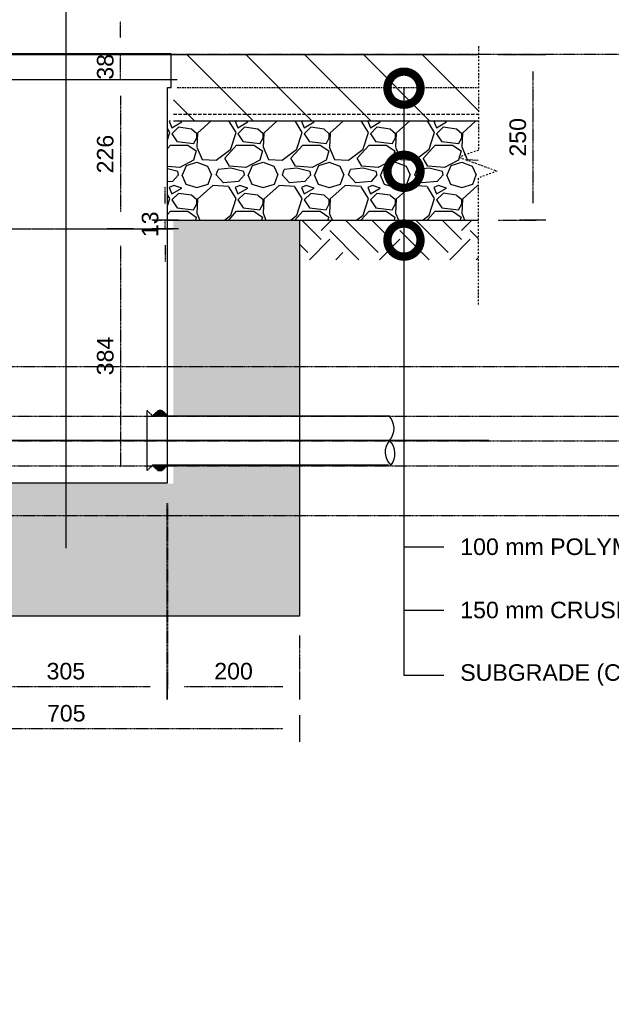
# Model space of a CAD drawing. Header units: metres. Extents: x -4024927 to 10167049, y -539908 to 13839353.
# Tile 22 of 211: x 1507346 to 1508240, y -243671 to -242184. Entities that reach past the tile are written whole.
import ezdxf
from ezdxf import colors
from ezdxf.entities.mleader import LeaderData, LeaderLine
from ezdxf.math import Vec2, Vec3

# ---------------------------------------------------------------- set-up
doc = ezdxf.new("R2010")
doc.units = ezdxf.units.M
for name, pattern in [('CENTER2', [1.125, 0.75, -0.125, 0.125, -0.125]), ('CONTIUOUS', [0]), ('Dashdot', [10, 5, -2.5, 0, -2.5]), ('DASHED', [0.75, 0.5, -0.25]), ('DASHED2', [0.375, 0.25, -0.125])]:
    doc.linetypes.add(name, pattern=pattern)
for name, color, linetype in [('B-ANNO-T100', 2, 'Continuous'), ('B-HATH-TYP4', 4, 'Continuous'), ('B-PLIN', 3, 'Continuous'), ('C-DETL-BREAKLINE', 1, 'Dashdot'), ('C-DETL-DIMS', 2, 'Continuous'), ('C-ROAD-SHAP-PATT-NEW', 7, 'Continuous'), ('E_AGL_Ductbanks', 12, 'Continuous'), ('EL-AGLI-EQUP-PAPI-N-RefEdit0', 1, 'CONTIUOUS')]:
    doc.layers.add(name, color=color, linetype=linetype)
doc.styles.add('Arial', font='arial.ttf')
doc.styles.get("Standard").update_dxf_attribs({"font": 'arial.ttf'})
doc.dimstyles.new('DS-1-10', dxfattribs={"dimscale": 10, "dimtxt": 2.5, "dimasz": 2.5, "dimexe": 0.5, "dimexo": 3, "dimgap": 1, "dimtad": 1, "dimdec": 0, "dimzin": 0, "dimtxsty": 'Standard', "dimblk": 'DIMARROW', "dimcen": -3, "dimclrd": 1, "dimclre": 8, "dimclrt": 256, "dimadec": 0, "dimazin": 0, "dimtfac": 1, "dimtdec": 0, "dimtix": 1, "dimtmove": 2, "dimatfit": 3, "dimldrblk": 'DIMARROW', "dimfxl": 1, "dimtvp": 1.25, "dimarcsym": 0})

# ---------------------------------------------------------------- blocks, each defined once
blk = doc.blocks.new('_DotSmall')
at = {"color": 0, "linetype": 'ByBlock', "const_width": 0.5}
blk.add_lwpolyline([(-0.0625, 0, 1), (0.0625, 0, 1)], format="xyb", close=True, dxfattribs=at)
blk = doc.blocks.new('DIMARROW')
blk.add_line((0, 0.8), (0, -0.8))
blk.add_lwpolyline([(0, 0, 0, 0.4, 0), (-1, 0, 0, 0, 0), (-0.965, 0, 0, 0, 0)], format="xyseb")
blk = doc.blocks.new('*D228')
at = {"layer": 'C-DETL-DIMS', "color": 8, "linetype": 'CENTER2', "lineweight": -2, "ltscale": 0.5, "transparency": 16777216}
for p, q in [((1508069.4, -242236.5), (1508126.5, -242236.5)), ((1508069.4, -242486.5), (1508126.5, -242486.5))]:
    blk.add_line(p, q, dxfattribs=at)
at = {"layer": 'C-DETL-DIMS', "color": 1, "linetype": 'CENTER2', "lineweight": -2, "ltscale": 0.5, "transparency": 16777216}
blk.add_line((1508121.5, -242261.5), (1508121.5, -242461.5), dxfattribs=at)
at = {"layer": 'Defpoints', "color": 0, "linetype": 'CENTER2', "ltscale": 0.5, "transparency": 16777216}
for p in [(1508039.4, -242236.5), (1508039.4, -242486.5), (1508121.5, -242486.5)]:
    blk.add_point(p, dxfattribs=at)
at = {"layer": 'C-DETL-DIMS', "color": 1, "linetype": 'CENTER2', "lineweight": -2, "ltscale": 0.5, "transparency": 16777216, "xscale": 25, "yscale": 25, "zscale": 25}
for p, rotation in [((1508121.5, -242236.5), 90), ((1508121.5, -242486.5), 270)]:
    blk.add_blockref('DIMARROW', p, dxfattribs=dict(at, rotation=rotation))
at = {"layer": 'C-DETL-DIMS', "linetype": 'CENTER2', "ltscale": 0.5, "transparency": 16777216, "insert": (1508099, -242361.5), "char_height": 25, "attachment_point": 5, "rotation": 90}
blk.add_mtext('250', dxfattribs=at)
blk = doc.blocks.new('Deep Can 610_2')
at = {"layer": 'E_AGL_Ductbanks', "linetype": 'CENTER2'}
for p, q in [((0, -0.5), (0, 869.6)), ((638.3, 162.3), (-638.3, 162.3))]:
    blk.add_line(p, q, dxfattribs=at)
at = {"layer": 'E_AGL_Ductbanks', "color": 3}
for p, q in [((-130.2, 199.7), (-486.9, 199.7)), ((-130.2, 199.7), (-153.3, 199.7)), ((-131.8, 201.3), (-151.7, 201.3)), ((-151.7, 201.3), (-151.7, 199.7)), ((-133.5, 202.9), (-150, 202.9)), ((-150, 202.9), (-150, 201.3)), ((-135.1, 204.4), (-148.4, 204.4)), ((-148.4, 204.4), (-148.4, 202.9)), ((-136.8, 206), (-146.7, 206)), ((-146.7, 206), (-146.7, 204.4)), ((-145.1, 207.5), (-145.1, 206)), ((-138.4, 207.5), (-145.1, 207.5)), ((-143.4, 207.5), (-140.1, 207.5)), ((-138.4, 207.5), (-138.4, 206)), ((-136.8, 206), (-136.8, 204.4)), ((-135.1, 204.4), (-135.1, 202.9)), ((-133.5, 202.9), (-133.5, 201.3)), ((-131.8, 201.3), (-131.8, 199.7)), ((-122.3, 116.9), (-122.3, 207.6)), ((122.3, 116.9), (122.3, 207.6)), ((130.2, 199.7), (153.3, 199.7)), ((130.2, 199.7), (486.9, 199.7)), ((131.8, 201.3), (151.7, 201.3)), ((131.8, 201.3), (131.8, 199.7)), ((133.5, 202.9), (150, 202.9)), ((133.5, 202.9), (133.5, 201.3)), ((135.1, 204.4), (148.4, 204.4)), ((135.1, 204.4), (135.1, 202.9)), ((136.8, 206), (146.7, 206)), ((136.8, 206), (136.8, 204.4)), ((138.4, 207.5), (138.4, 206)), ((138.4, 207.5), (145.1, 207.5)), ((143.4, 207.5), (140.1, 207.5)), ((145.1, 207.5), (145.1, 206)), ((146.7, 206), (146.7, 204.4)), ((148.4, 204.4), (148.4, 202.9)), ((150, 202.9), (150, 201.3)), ((151.7, 201.3), (151.7, 199.7)), ((-486.9, 124.8), (-130.1, 124.8)), ((-130.2, 124.8), (-153.3, 124.8)), ((-151.7, 123.2), (-151.7, 124.8)), ((-131.8, 123.2), (-151.7, 123.2)), ((-150, 121.7), (-150, 123.2)), ((-133.5, 121.7), (-150, 121.7)), ((-148.4, 120.1), (-148.4, 121.7)), ((-135.1, 120.1), (-148.4, 120.1)), ((-146.7, 118.5), (-146.7, 120.1)), ((-136.8, 118.5), (-136.8, 120.1)), ((-135.1, 120.1), (-135.1, 121.7)), ((-133.5, 121.7), (-133.5, 123.2)), ((-131.8, 123.2), (-131.8, 124.8)), ((130.2, 124.8), (153.3, 124.8)), ((486.9, 124.8), (130.2, 124.8)), ((131.8, 123.2), (131.8, 124.8)), ((131.8, 123.2), (151.7, 123.2)), ((133.5, 121.7), (133.5, 123.2)), ((133.5, 121.7), (150, 121.7)), ((135.1, 120.1), (135.1, 121.7)), ((135.1, 120.1), (148.4, 120.1)), ((136.8, 118.5), (136.8, 120.1)), ((146.7, 118.5), (146.7, 120.1)), ((148.4, 120.1), (148.4, 121.7)), ((150, 121.7), (150, 123.2)), ((151.7, 123.2), (151.7, 124.8)), ((-136.8, 118.5), (-146.7, 118.5)), ((-145.1, 117), (-145.1, 118.5)), ((-138.4, 117), (-145.1, 117)), ((-138.4, 117), (-138.4, 118.5)), ((136.8, 118.5), (146.7, 118.5)), ((138.4, 117), (138.4, 118.5)), ((138.4, 117), (145.1, 117)), ((145.1, 117), (145.1, 118.5))]:
    blk.add_line(p, q, dxfattribs=at)
at = {"layer": 'E_AGL_Ductbanks', "color": 3, "linetype": 'CENTER2'}
for p, q in [((-130.2, 199.7), (-122.3, 207.6)), ((130.2, 199.7), (122.3, 207.6)), ((-130.2, 124.8), (-122.3, 116.9)), ((130.2, 124.8), (122.3, 116.9))]:
    blk.add_line(p, q, dxfattribs=at)
at = {"layer": 'E_AGL_Ductbanks', "color": 4}
blk.add_lwpolyline([(-157.8, 746.3), (-157.8, 695.6), (-153, 695.6), (-153, 98.3), (153, 98.3), (153, 695.6), (158.5, 695.6), (158.5, 746.3), (-157.8, 746.3)], dxfattribs=at)
at = {"layer": 'E_AGL_Ductbanks', "color": 3}
for points in [[(-142.3, 207.5, -0.007633), (-142.3, 207.6, -0.19765), (-141.7, 207.8, -0.19765), (-141.2, 207.6, -0.007633), (-141.2, 207.5, -0.007633)], [(142.2, 199.8, 0.146977), (141.7, 199.9, 0.146977), (141.3, 199.8, 0.146977)], [(141.3, 124.8, 0.146977), (141.7, 124.7, 0.146977), (142.2, 124.8, 0.146977)]]:
    blk.add_lwpolyline(points, format="xyb", dxfattribs=at)
for centre, radius, start, end in [((-467.8, 180.6), 27.5, 135.4803, 221.7965), ((467.7, 180.5), 27.5, 318.2035, 44.5197), ((-468.5, 142.6), 28.2, 135.2364, 218.7425), ((-509.1, 144.7), 27.2, 313.3085, 40.6704), ((509, 144.6), 27.2, 139.3296, 226.6915), ((468.4, 142.4), 28.2, 321.2575, 44.7636)]:
    blk.add_arc(centre, radius, start, end, dxfattribs=at)
blk = doc.blocks.new('*D240')
at = {"layer": 'C-DETL-DIMS', "color": 8, "linetype": 'CENTER2', "lineweight": -2, "ltscale": 0.5, "transparency": 16777216}
for p, q in [((1507496.9, -242274.1), (1507503.6, -242274.1)), ((1507497.2, -242499.8), (1507503.6, -242499.8))]:
    blk.add_line(p, q, dxfattribs=at)
at = {"layer": 'C-DETL-DIMS', "color": 1, "linetype": 'CENTER2', "lineweight": -2, "ltscale": 0.5, "transparency": 16777216}
blk.add_line((1507498.6, -242299.1), (1507498.6, -242474.8), dxfattribs=at)
at = {"layer": 'Defpoints', "color": 0, "linetype": 'CENTER2', "ltscale": 0.5, "transparency": 16777216}
for p in [(1507466.9, -242274.1), (1507467.2, -242499.8), (1507498.6, -242499.8)]:
    blk.add_point(p, dxfattribs=at)
at = {"layer": 'C-DETL-DIMS', "color": 1, "linetype": 'CENTER2', "lineweight": -2, "ltscale": 0.5, "transparency": 16777216, "xscale": 25, "yscale": 25, "zscale": 25}
for p, rotation in [((1507498.6, -242274.1), 90), ((1507498.6, -242499.8), 270)]:
    blk.add_blockref('DIMARROW', p, dxfattribs=dict(at, rotation=rotation))
at = {"layer": 'C-DETL-DIMS', "linetype": 'CENTER2', "ltscale": 0.5, "transparency": 16777216, "insert": (1507475.8, -242386.9), "char_height": 25, "attachment_point": 5, "rotation": 90, "style": 'Arial'}
blk.add_mtext('226', dxfattribs=at)
blk = doc.blocks.new('*D241')
at = {"layer": 'C-DETL-DIMS', "color": 8, "linetype": 'CENTER2', "lineweight": -2, "ltscale": 0.5, "transparency": 16777216}
for p, q in [((1507497.2, -242499.8), (1507503.6, -242499.8)), ((1507528.6, -242884.1), (1507503.6, -242884.1))]:
    blk.add_line(p, q, dxfattribs=at)
at = {"layer": 'C-DETL-DIMS', "color": 1, "linetype": 'CENTER2', "lineweight": -2, "ltscale": 0.5, "transparency": 16777216}
blk.add_line((1507498.6, -242524.8), (1507498.6, -242859.1), dxfattribs=at)
at = {"layer": 'Defpoints', "color": 0, "linetype": 'CENTER2', "ltscale": 0.5, "transparency": 16777216}
for p in [(1507467.2, -242499.8), (1507498.6, -242884.1), (1507498.6, -242884.1)]:
    blk.add_point(p, dxfattribs=at)
at = {"layer": 'C-DETL-DIMS', "color": 1, "linetype": 'CENTER2', "lineweight": -2, "ltscale": 0.5, "transparency": 16777216, "xscale": 25, "yscale": 25, "zscale": 25}
for p, rotation in [((1507498.6, -242499.8), 90), ((1507498.6, -242884.1), 270)]:
    blk.add_blockref('DIMARROW', p, dxfattribs=dict(at, rotation=rotation))
at = {"layer": 'C-DETL-DIMS', "linetype": 'CENTER2', "ltscale": 0.5, "transparency": 16777216, "insert": (1507475.8, -242691.9), "char_height": 25, "attachment_point": 5, "rotation": 90, "style": 'Arial'}
blk.add_mtext('384', dxfattribs=at)
blk = doc.blocks.new('*D242')
at = {"layer": 'C-DETL-DIMS', "color": 1, "linetype": 'CENTER2', "lineweight": -2, "ltscale": 0.5, "transparency": 16777216}
for p, q in [((1507498.6, -242211.1), (1507498.6, -242186.1)), ((1507498.6, -242274.1), (1507498.6, -242236.1)), ((1507498.6, -242299.1), (1507498.6, -242324.1))]:
    blk.add_line(p, q, dxfattribs=at)
at = {"layer": 'C-DETL-DIMS', "color": 8, "linetype": 'CENTER2', "lineweight": -2, "ltscale": 0.5, "transparency": 16777216}
for p, q in [((1507469.9, -242236.1), (1507493.6, -242236.1)), ((1507496.9, -242274.1), (1507503.6, -242274.1))]:
    blk.add_line(p, q, dxfattribs=at)
at = {"layer": 'Defpoints', "color": 0, "linetype": 'CENTER2', "ltscale": 0.5, "transparency": 16777216}
for p in [(1507498.6, -242236.1), (1507499.9, -242236.1), (1507466.9, -242274.1)]:
    blk.add_point(p, dxfattribs=at)
at = {"layer": 'C-DETL-DIMS', "color": 1, "linetype": 'CENTER2', "lineweight": -2, "ltscale": 0.5, "transparency": 16777216, "xscale": 25, "yscale": 25, "zscale": 25}
for p, rotation in [((1507498.6, -242236.1), 270), ((1507498.6, -242274.1), 90)]:
    blk.add_blockref('DIMARROW', p, dxfattribs=dict(at, rotation=rotation))
at = {"layer": 'C-DETL-DIMS', "linetype": 'CENTER2', "ltscale": 0.5, "transparency": 16777216, "insert": (1507475.8, -242255.1), "char_height": 25, "attachment_point": 5, "rotation": 90, "style": 'Arial'}
blk.add_mtext('38', dxfattribs=at)
blk = doc.blocks.new('*D137')
at = {"layer": 'C-DETL-DIMS', "color": 8, "linetype": 'CENTER2', "lineweight": -2, "ltscale": 0.5, "transparency": 16777216}
for p, q in [((1507064.4, -243236.6), (1507064.4, -243259.5)), ((1507769.2, -243236.6), (1507769.2, -243259.5))]:
    blk.add_line(p, q, dxfattribs=at)
at = {"layer": 'C-DETL-DIMS', "color": 1, "linetype": 'CENTER2', "lineweight": -2, "ltscale": 0.5, "transparency": 16777216}
blk.add_line((1507089.4, -243254.5), (1507744.2, -243254.5), dxfattribs=at)
at = {"layer": 'Defpoints', "color": 0, "linetype": 'CENTER2', "ltscale": 0.5, "transparency": 16777216}
for p in [(1507064.4, -243206.6), (1507769.2, -243206.6), (1507769.2, -243254.5)]:
    blk.add_point(p, dxfattribs=at)
at = {"layer": 'C-DETL-DIMS', "color": 1, "linetype": 'CENTER2', "lineweight": -2, "ltscale": 0.5, "transparency": 16777216, "xscale": 25, "yscale": 25, "zscale": 25, "rotation": 180}
blk.add_blockref('DIMARROW', (1507064.4, -243254.5), dxfattribs=at)
at = {"layer": 'C-DETL-DIMS', "color": 1, "linetype": 'CENTER2', "lineweight": -2, "ltscale": 0.5, "transparency": 16777216, "xscale": 25, "yscale": 25, "zscale": 25}
blk.add_blockref('DIMARROW', (1507769.2, -243254.5), dxfattribs=at)
at = {"layer": 'C-DETL-DIMS', "linetype": 'CENTER2', "ltscale": 0.5, "transparency": 16777216, "insert": (1507416.8, -243231.7), "char_height": 25, "attachment_point": 5, "style": 'Arial'}
blk.add_mtext('705', dxfattribs=at)
blk = doc.blocks.new('*D139')
at = {"layer": 'C-DETL-DIMS', "color": 8, "linetype": 'CENTER2', "lineweight": -2, "ltscale": 0.5, "transparency": 16777216}
for p, q in [((1507263.8, -242914), (1507263.8, -243195.9)), ((1507568.7, -242914), (1507568.7, -243195.9))]:
    blk.add_line(p, q, dxfattribs=at)
at = {"layer": 'C-DETL-DIMS', "color": 1, "linetype": 'CENTER2', "lineweight": -2, "ltscale": 0.5, "transparency": 16777216}
blk.add_line((1507288.8, -243190.9), (1507543.7, -243190.9), dxfattribs=at)
at = {"layer": 'Defpoints', "color": 0, "linetype": 'CENTER2', "ltscale": 0.5, "transparency": 16777216}
for p in [(1507263.8, -242884), (1507568.7, -242884), (1507568.7, -243190.9)]:
    blk.add_point(p, dxfattribs=at)
at = {"layer": 'C-DETL-DIMS', "color": 1, "linetype": 'CENTER2', "lineweight": -2, "ltscale": 0.5, "transparency": 16777216, "xscale": 25, "yscale": 25, "zscale": 25, "rotation": 180}
blk.add_blockref('DIMARROW', (1507263.8, -243190.9), dxfattribs=at)
at = {"layer": 'C-DETL-DIMS', "color": 1, "linetype": 'CENTER2', "lineweight": -2, "ltscale": 0.5, "transparency": 16777216, "xscale": 25, "yscale": 25, "zscale": 25}
blk.add_blockref('DIMARROW', (1507568.7, -243190.9), dxfattribs=at)
at = {"layer": 'C-DETL-DIMS', "linetype": 'CENTER2', "ltscale": 0.5, "transparency": 16777216, "insert": (1507416.2, -243168.1), "char_height": 25, "attachment_point": 5, "style": 'Arial'}
blk.add_mtext('305', dxfattribs=at)
blk = doc.blocks.new('*D140')
at = {"layer": 'C-DETL-DIMS', "color": 8, "linetype": 'CENTER2', "lineweight": -2, "ltscale": 0.5, "transparency": 16777216}
for p, q in [((1507569.7, -242914), (1507569.7, -243195.9)), ((1507769.2, -243114.1), (1507769.2, -243195.9))]:
    blk.add_line(p, q, dxfattribs=at)
at = {"layer": 'C-DETL-DIMS', "color": 1, "linetype": 'CENTER2', "lineweight": -2, "ltscale": 0.5, "transparency": 16777216}
blk.add_line((1507594.7, -243190.9), (1507744.2, -243190.9), dxfattribs=at)
at = {"layer": 'Defpoints', "color": 0, "linetype": 'CENTER2', "ltscale": 0.5, "transparency": 16777216}
for p in [(1507569.7, -242884), (1507769.2, -243084.1), (1507769.2, -243190.9)]:
    blk.add_point(p, dxfattribs=at)
at = {"layer": 'C-DETL-DIMS', "color": 1, "linetype": 'CENTER2', "lineweight": -2, "ltscale": 0.5, "transparency": 16777216, "xscale": 25, "yscale": 25, "zscale": 25, "rotation": 180}
blk.add_blockref('DIMARROW', (1507569.7, -243190.9), dxfattribs=at)
at = {"layer": 'C-DETL-DIMS', "color": 1, "linetype": 'CENTER2', "lineweight": -2, "ltscale": 0.5, "transparency": 16777216, "xscale": 25, "yscale": 25, "zscale": 25}
blk.add_blockref('DIMARROW', (1507769.2, -243190.9), dxfattribs=at)
at = {"layer": 'C-DETL-DIMS', "linetype": 'CENTER2', "ltscale": 0.5, "transparency": 16777216, "insert": (1507669.5, -243168.1), "char_height": 25, "attachment_point": 5, "style": 'Arial'}
blk.add_mtext('200', dxfattribs=at)
blk = doc.blocks.new('*D333')
at = {"layer": 'C-DETL-DIMS', "color": 1, "linetype": 'CENTER2', "lineweight": -2, "ltscale": 0.5, "transparency": 16777216}
for p, q in [((1507566.2, -242461.5), (1507566.2, -242436.5)), ((1507566.2, -242499.5), (1507566.2, -242486.5)), ((1507566.2, -242524.5), (1507566.2, -242549.5))]:
    blk.add_line(p, q, dxfattribs=at)
at = {"layer": 'C-DETL-DIMS', "color": 8, "linetype": 'CENTER2', "lineweight": -2, "ltscale": 0.5, "transparency": 16777216}
for p, q in [((1507548.7, -242486.5), (1507561.2, -242486.5)), ((1507565.5, -242499.5), (1507571.2, -242499.5))]:
    blk.add_line(p, q, dxfattribs=at)
at = {"layer": 'Defpoints', "color": 0, "linetype": 'CENTER2', "ltscale": 0.5, "transparency": 16777216}
for p in [(1507566.2, -242486.5), (1507578.7, -242486.5), (1507535.5, -242499.5)]:
    blk.add_point(p, dxfattribs=at)
at = {"layer": 'C-DETL-DIMS', "color": 1, "linetype": 'CENTER2', "lineweight": -2, "ltscale": 0.5, "transparency": 16777216, "xscale": 25, "yscale": 25, "zscale": 25}
for p, rotation in [((1507566.2, -242486.5), 270), ((1507566.2, -242499.5), 90)]:
    blk.add_blockref('DIMARROW', p, dxfattribs=dict(at, rotation=rotation))
at = {"layer": 'C-DETL-DIMS', "linetype": 'CENTER2', "ltscale": 0.5, "transparency": 16777216, "insert": (1507543.5, -242493), "char_height": 25, "attachment_point": 5, "rotation": 90, "style": 'Arial'}
blk.add_mtext('13', dxfattribs=at)

msp = doc.modelspace()

# ---------------------------------------------------------------- hatches: boundary and pattern name
at = {"layer": 'B-HATH-TYP4'}
h = msp.add_hatch(dxfattribs=at)
h.set_pattern_fill('EARTH', color=252, scale=300, angle=45, style=0)
h.set_pattern_definition([(45, (1579077.925, -245048.045), (0, 106.06602), [75, -75]), (45, (1579058.04, -245028.16), (0, 106.06602), [75, -75]), (45, (1579038.15, -245008.27), (0, 106.06602), [75, -75]), (135, (1579038.15, -244995.01), (-106.06602, 7e-15), [75, -75]), (135, (1579058.04, -244975.125), (-106.06602, 7e-15), [75, -75]), (135, (1579077.925, -244955.24), (-106.06602, 7e-15), [75, -75])])
h.paths.add_polyline_path([(1507769.26, -242486.49), (1507769.26, -242546.49), (1508038.84, -242546.49), (1508038.84, -242486.49)])
h.paths.add_polyline_path([(1507064.26, -242546.49), (1507064.26, -242486.49), (1506793.54, -242486.49), (1506793.54, -242546.49)])
at = {"layer": 'C-ROAD-SHAP-PATT-NEW', "linetype": 'Continuous', "lineweight": -3}
h = msp.add_hatch(dxfattribs=at)
h.set_pattern_fill('ANSI31', color=252, scale=502.5, angle=90, style=0)
h.set_pattern_definition([(135, (2015213.55, 2986883.98), (-44.4151447, -44.4151447), [])])
h.paths.add_polyline_path([(1507584.27, -242236.49), (1507584.27, -242287.19), (1507578.7, -242287.19), (1507578.7, -242336.49), (1508039.42, -242336.49), (1508039.42, -242236.49)])
h.paths.add_polyline_path([(1507249.94, -242287.19), (1507249.94, -242236.49), (1506793.53, -242236.49), (1506793.53, -242336.49), (1507254.77, -242336.49), (1507254.77, -242287.19)])
h = msp.add_hatch(dxfattribs=at)
h.set_pattern_fill('GRAVEL', color=252, scale=100, style=0)
h.set_pattern_definition([(228.0127875, (2015285.552, 2986981.183), (-800, -900), [13.4536, -1331.9088047]), (184.96974073, (2015276.5517, 2986971.183), (1200, 100), [23.0868, -2285.592476]), (132.51044708, (2015253.552, 2986969.183), (1000, -1100), [16.2788, -1611.6032596]), (267.273689, (2015214.5517, 2986944.183), (100, 2000), [21.0238, -2081.3558042]), (292.83365418, (2015213.5517, 2986923.183), (-500, 1200), [20.6155, -2040.9373128]), (357.273689, (2015221.5517, 2986904.183), (-2000, 100), [21.0238, -2081.3558042]), (37.69424047, (2015242.5517, 2986903.183), (-1300, -1000), [27.8029, -2752.484855]), (72.25532837, (2015264.5517, 2986920.183), (700, 2200), [26.2488, -2598.6321497]), (121.42956562, (2015272.5517, 2986945.183), (-800, 1300), [21.095, -2088.407311]), (175.2363583, (2015261.552, 2986963.183), (1100, -100), [24.0832, -1180.076258]), (222.3974378, (2015237.5517, 2986965.183), (-1200, -1100), [31.1448, -3083.3375005]), (138.81407483, (2015313.552, 2986943.183), (-700, 600), [10.6301, -1052.3844813]), (171.46923439, (2015305.5517, 2986950.183), (1300, -200), [20.2237, -2002.1511416]), (225, (2015285.55, 2986953.18), (-1e-14, -100), [14.1421, -127.2792562]), (203.1985905, (2015278.552, 2986965.183), (500, 200), [7.6158, -753.9615106]), (291.8014095, (2015271.552, 2986962.183), (-100, 300), [10.7703, -527.7461807]), (30.96375653, (2015275.552, 2986952.183), (300, 200), [17.4929, -565.6022895]), (161.5650512, (2015290.552, 2986961.183), (200, -100), [12.6491, -303.578666]), (16.38954033, (2015213.552, 2986962.183), (1000, 300), [17.72, -1754.2845147]), (70.34617594, (2015230.552, 2986967.183), (-400, -1100), [14.8661, -1471.7407747]), (293.1985905, (2015290.552, 2986981.183), (-200, 500), [15.2315, -746.3458106]), (343.61045967, (2015296.552, 2986967.183), (-1000, 300), [17.72, -1754.2845147]), (339.4439548, (2015213.552, 2986900.183), (-500, 200), [17.088, -837.3123745]), (294.77514057, (2015229.552, 2986894.183), (-500, 1100), [14.3178, -1417.4643063]), (66.8014095, (2015291.552, 2986881.183), (200, 500), [15.2315, -746.3458106]), (17.35402464, (2015297.552, 2986895.183), (-1300, -400), [16.7631, -1659.5423614]), (69.4439548, (2015242.552, 2986881.183), (-200, -500), [8.544, -845.8563745]), (101.3099325, (2015285.552, 2986881.183), (-100, 400), [5.099, -504.8029514]), (165.9637565, (2015284.552, 2986886.183), (300, -100), [20.6155, -391.6950626]), (186.00900596, (2015264.5517, 2986891.183), (1000, 100), [19.105, -1891.3923175]), (303.6900675, (2015275.552, 2986943.183), (-100, 200), [14.4222, -346.1329275]), (353.15722659, (2015283.5517, 2986931.183), (1700, -200), [25.1794, -2492.7562624]), (60.9453959, (2015308.552, 2986928.183), (-400, -700), [10.2956, -1019.267414]), (90, (2015313.55, 2986937.18), (-100, 100), [6, -94]), (120.25643716, (2015262.552, 2986894.183), (400, -700), [13.8924, -1375.351999]), (48.0127875, (2015255.552, 2986906.183), (800, 900), [26.9072, -1318.4552047]), (0, (2015273.55, 2986926.18), (100, 100), [26, -74]), (325.30484647, (2015299.552, 2986926.183), (1000, -700), [15.8114, -1565.32743]), (254.0546041, (2015312.552, 2986917.183), (-100, -400), [14.5602, -713.450789]), (207.64597536, (2015308.5517, 2986903.183), (-1900, -1000), [23.7065, -2346.9474182]), (175.42607874, (2015287.5517, 2986892.183), (-1300, 100), [25.0799, -2482.9073408])])
h.paths.add_polyline_path([(1507569.7, -242336.49), (1507569.7, -242486.47), (1508039.47, -242486.42), (1508039.12, -242336.49)])
h.paths.add_polyline_path([(1507263.77, -242486.51), (1507263.77, -242336.49), (1506793.83, -242336.49), (1506793.47, -242486.56)])
h = msp.add_hatch(dxfattribs=at)
h.set_pattern_fill('AR-SAND', color=252, scale=0.3, angle=90, style=0)
h.set_pattern_definition([(127.5, (473730.264, 3384065.668), (-14.68239712, -0.48000939), [0, -11.5824, 0, -12.954, 0, -12.3825]), (97.5, (473730.264, 3384065.668), (-21.50475302, 13.48569849), [0, -6.2484, 0, -10.4394, 0, -4.0005]), (57.5, (473730.264, 3384056.296), (-0.04311554, 23.729771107), [0, -3.81, 0, -13.716, 0, -17.907]), (47.5, (473730.264, 3384056.296), (-6.6878797, 22.90669357), [0, -1.905, 0, -8.9916, 0, -10.287])])
h.paths.add_polyline_path([(1507254.77, -242486.79), (1507064.24, -242486.79), (1507064.24, -242782.02), (1507254.77, -242782.02)])
h.paths.add_polyline_path([(1507769.24, -242486.79), (1507578.7, -242486.79), (1507578.7, -242782.02), (1507769.24, -242782.02)])
h.paths.add_polyline_path([(1507769.24, -242857.02), (1507578.7, -242857.02), (1507578.7, -242884.79), (1507314.35, -242884.79), (1507314.35, -243084.79), (1507769.24, -243084.79)])
h.paths.add_polyline_path([(1507314.35, -242884.79), (1507254.77, -242884.79), (1507254.77, -242857.02), (1507064.24, -242857.02), (1507064.24, -243084.79), (1507314.35, -243084.79)])

# ---------------------------------------------------------------- linework, layer by layer
at = {"layer": 'B-PLIN'}
for points in [[(1506793.53, -242236.49), (1508039.42, -242236.49)], [(1507578.7, -242336.49), (1508039.42, -242336.49)], [(1507578.7, -242486.49), (1508039.42, -242486.49)]]:
    msp.add_lwpolyline(points, dxfattribs=at)
at = {"layer": 'B-PLIN', "linetype": 'DASHED2', "ltscale": 10}
msp.add_lwpolyline([(1507584.27, -242286.49), (1508039.42, -242286.49)], dxfattribs=at)
at = {"layer": 'B-PLIN', "linetype": 'DASHED', "ltscale": 10}
msp.add_lwpolyline([(1507578.7, -242326.49), (1508039.37, -242326.49)], dxfattribs=at)
at = {"layer": 'C-DETL-BREAKLINE', "ltscale": 0.5}
msp.add_lwpolyline([(1508039.43, -242223.83), (1508039.47, -242380.86), (1508010.02, -242391.58), (1508067.72, -242412.57), (1508038.87, -242423.08), (1508038.86, -242616.49)], dxfattribs=at)
at = {"layer": 'Defpoints', "color": 252, "linetype": 'CENTER2', "ltscale": 0.5}
for p, q in [((1501021.42, -242236.07), (1510420.64, -242236.07)), ((1501158.92, -242707.57), (1510475.84, -242707.57)), ((1501158.92, -242707.57), (1509554.69, -242707.57)), ((1501021.42, -242782.57), (1510420.64, -242782.57)), ((1501021.42, -242782.57), (1511236.45, -242782.57)), ((1501021.42, -242820.07), (1511236.45, -242820.07)), ((1501021.42, -242857.57), (1511236.45, -242857.57)), ((1501158.92, -242932.57), (1512020.7, -242932.57))]:
    msp.add_line(p, q, dxfattribs=at)
at = {"layer": 'E_AGL_Ductbanks', "color": 2, "linetype": 'DASHED'}
for p, q in [((1507584.32, -242274.82), (1507249.98, -242274.82)), ((1507254.77, -242499.79), (1507578.7, -242499.79))]:
    msp.add_line(p, q, dxfattribs=at)
at = {"layer": 'E_AGL_Ductbanks', "color": 2}
msp.add_lwpolyline([(1507569.7, -242486.79), (1507769.24, -242486.79), (1507769.24, -243084.79), (1507064.24, -243084.79), (1507064.24, -242486.79), (1507263.77, -242486.79)], dxfattribs=at)
at = {"layer": 'EL-AGLI-EQUP-PAPI-N-RefEdit0'}
msp.add_arc((3071061.1, 6743365.78), 7095987.63, 260.537675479, 260.537675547, dxfattribs=at)

# ---------------------------------------------------------------- block references
at = {"layer": 'E_AGL_Ductbanks'}
msp.add_blockref('Deep Can 610_2', (1507416.74, -242981.79), dxfattribs=at)

# ---------------------------------------------------------------- dimensions: what is measured, and where the dimension line sits
at = {"layer": 'C-DETL-DIMS', "linetype": 'CENTER2', "ltscale": 0.5}
for base, p1, p2, picture, middle in [((1507498.59, -242236.07), (1507466.87, -242274.07), (1507499.88, -242236.07), '*D242', (1507475.82, -242255.07)), ((1507498.59, -242499.79), (1507466.87, -242274.07), (1507467.24, -242499.79), '*D240', (1507475.83, -242386.93)), ((1507566.24, -242486.49), (1507535.46, -242499.49), (1507578.7, -242486.49), '*D333', (1507543.47, -242492.99)), ((1507498.59, -242884.07), (1507467.24, -242499.79), (1507498.59, -242884.07), '*D241', (1507475.82, -242691.93))]:
    dim = msp.add_linear_dim(base=base, p1=p1, p2=p2, angle=90, dimstyle='DS-1-10', override={"dimtxsty": 'Arial'}, dxfattribs=at)
    dim.commit()
    dim.dimension.update_dxf_attribs({"geometry": picture, "text_midpoint": middle})
dim = msp.add_aligned_dim(p1=(1508039.42, -242236.49), p2=(1508039.42, -242486.49), distance=82.05, dimstyle='DS-1-10', dxfattribs=at)
dim.commit()
dim.dimension.update_dxf_attribs({"geometry": '*D228', "text_midpoint": (1508098.96, -242361.49)})
for base, p1, p2, picture, middle in [((1507568.7, -243190.91), (1507263.77, -242884.03), (1507568.7, -242883.99), '*D139', (1507416.24, -243168.14)), ((1507769.24, -243190.91), (1507569.7, -242884.03), (1507769.24, -243084.07), '*D140', (1507669.47, -243168.15)), ((1507769.24, -243254.45), (1507064.43, -243206.56), (1507769.24, -243206.56), '*D137', (1507416.83, -243231.69))]:
    dim = msp.add_linear_dim(base=base, p1=p1, p2=p2, dimstyle='DS-1-10', override={"dimtxsty": 'Arial'}, dxfattribs=at)
    dim.commit()
    dim.dimension.update_dxf_attribs({"geometry": picture, "text_midpoint": middle})

# ---------------------------------------------------------------- leaders
at = {"layer": 'B-ANNO-T100'}
ml = msp.add_multileader_mtext('Standard', dxfattribs=at)
ml.set_content('100 mm POLYMER MODIFIED ASPHALT SURFACE COURSE', color=256)
ml.set_leader_properties()
ml.set_arrow_properties(name='DOTSMALL')
ml.build(insert=Vec2(0, 0))
ml.multileader.update_dxf_attribs({"text_right_attachment_type": 6, "dogleg_length": 60, "arrow_head_size": 100})
ctx = ml.context
ctx.base_point, ctx.char_height, ctx.arrow_head_size, ctx.landing_gap_size, ctx.plane_origin = Vec3(1507986.97, -242980.2), 25, 100, 25, Vec3(1507926.97, -242049.24)
ctx.right_attachment = 6
notes = []
notes.append((ctx, [(0, (1, 1, 0), (1507926.97, -242980.2), (1, 0), 60, [(0, [(1507926.97, -242287.35)], 0, [])])]))
ctx.mtext.insert, ctx.mtext.width, ctx.mtext.flow_direction = Vec3(1508011.97, -242967.49), 1026.3829, 5
ml = msp.add_multileader_mtext('Standard', dxfattribs=at)
ml.set_content('150 mm CRUSHED AGGREGATE BASE COURSE', color=256)
ml.set_leader_properties()
ml.set_arrow_properties(name='DOTSMALL')
ml.build(insert=Vec2(0, 0))
ml.multileader.update_dxf_attribs({"text_right_attachment_type": 6, "dogleg_length": 60, "arrow_head_size": 100})
ctx = ml.context
ctx.base_point, ctx.char_height, ctx.arrow_head_size, ctx.landing_gap_size, ctx.plane_origin = Vec3(1507986.97, -243075.76), 25, 100, 25, Vec3(1507926.97, -241966.15)
ctx.right_attachment = 6
notes.append((ctx, [(0, (1, 1, 0), (1507926.97, -243075.76), (1, 0), 60, [(0, [(1507926.97, -242412.91)], 0, [])])]))
ctx.mtext.insert, ctx.mtext.width, ctx.mtext.flow_direction = Vec3(1508011.97, -243063.04), 1020.5843, 5
ml = msp.add_multileader_mtext('Standard', dxfattribs=at)
ml.set_content('SUBGRADE (CBR 20)', color=256)
ml.set_leader_properties()
ml.set_arrow_properties(name='DOTSMALL')
ml.build(insert=Vec2(0, 0))
ml.multileader.update_dxf_attribs({"text_right_attachment_type": 6, "dogleg_length": 60, "arrow_head_size": 100})
ctx = ml.context
ctx.base_point, ctx.char_height, ctx.arrow_head_size, ctx.landing_gap_size, ctx.plane_origin = Vec3(1507986.97, -243174.2), 25, 100, 25, Vec3(1507926.97, -242150.35)
ctx.right_attachment = 6
notes.append((ctx, [(0, (1, 1, 0), (1507926.97, -243174.2), (1, 0), 60, [(0, [(1507926.97, -242516.81)], 0, [])])]))
ctx.mtext.insert, ctx.mtext.width, ctx.mtext.flow_direction = Vec3(1508011.97, -243157.54), 1481.1323, 5
for ctx, leaders in notes:
    for number, flags, end, landing, length, lines in leaders:
        leader = LeaderData()
        leader.index, (leader.has_last_leader_line, leader.has_dogleg_vector, leader.attachment_direction) = number, flags
        leader.last_leader_point, leader.dogleg_vector, leader.dogleg_length = Vec3(end), Vec3(landing), length
        for number, points, colour, breaks in lines:
            line = LeaderLine()
            line.index, line.vertices, line.color, line.breaks = number, Vec3.list(points), colors.encode_raw_color(colour), breaks
            leader.lines.append(line)
        ctx.leaders.append(leader)

doc.saveas('drawing.dxf')
